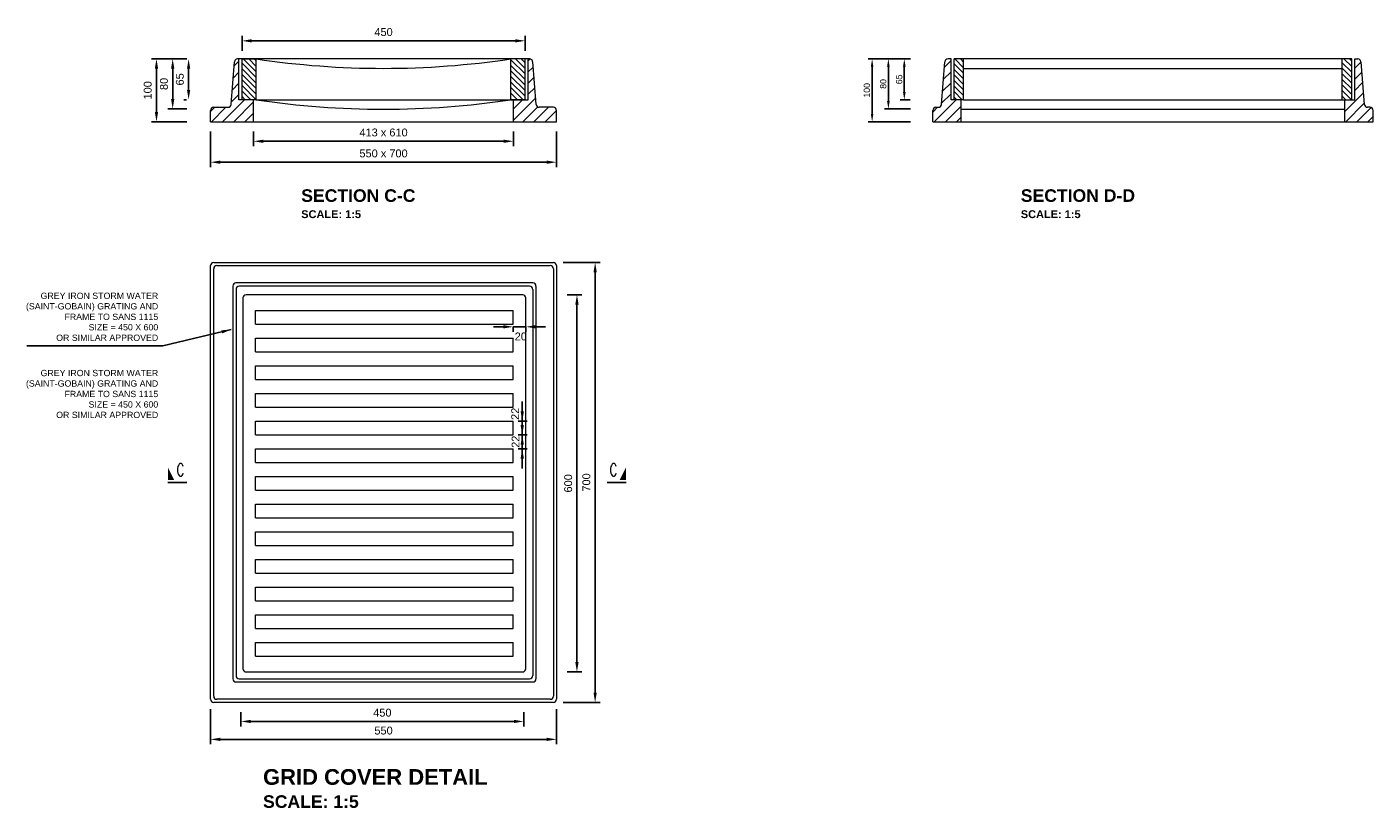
# Model space of a CAD drawing. Extents: x 76590 to 148436, y 2885688 to 2928336.
# Tile 11 of 17: x 92431 to 94571, y 2900569 to 2901812. Entities that reach past the tile are written whole.
import ezdxf
from ezdxf.enums import TextEntityAlignment as Align
from ezdxf.lldxf.tags import DXFTag

# ---------------------------------------------------------------- set-up
doc = ezdxf.new("R2010")
doc.units = 0
doc.header["$PDSIZE"] = 0.2
for name, color, linetype in [('dim-arrow', 6, 'Continuous'), ('DIMS', 1, 'Continuous'), ('GRID', 7, 'Continuous'), ('HATCH', 7, 'Continuous'), ('T50', 6, 'Continuous')]:
    doc.layers.add(name, color=color, linetype=linetype)
doc.styles.add('ARIAL', font='arial.ttf')
doc.styles.add('Arial Bold', font='arialbd.ttf')
doc.styles.add('ROMANS', font='romans.shx', dxfattribs={"width": 0.8})
tags = doc.linetypes.add('DASHED2', pattern=[0.375, 0.25, -0.125]).pattern_tags.tags
tags[6:7] = [DXFTag(74, 4), DXFTag(75, 0), DXFTag(340, '0'), DXFTag(46, 0.0), DXFTag(50, 0.0), DXFTag(44, 0.0), DXFTag(45, 0.0)]
tags[4:5] = [DXFTag(74, 4), DXFTag(75, 0), DXFTag(340, '0'), DXFTag(46, 0.0), DXFTag(50, 0.0), DXFTag(44, 0.0), DXFTag(45, 0.0)]
doc.dimstyles.new('1-25', dxfattribs={"dimscale": 25, "dimtxt": 2, "dimasz": 2.5, "dimexe": 1.25, "dimexo": 0.625, "dimtad": 1, "dimdec": 0, "dimzin": 12, "dimtxsty": 'ROMANS', "dimcen": 2, "dimclrd": 1, "dimclre": 1, "dimclrt": 2, "dimadec": 0, "dimazin": 0, "dimtfac": 1, "dimtdec": 4, "dimtmove": 2, "dimatfit": 3, "dimfxl": 1, "dimtvp": 1, "dimtolj": 1, "dimtzin": 0, "dimlwd": -1, "dimarcsym": 0})
doc.dimstyles.new('1-25$7', dxfattribs={"dimscale": 25, "dimtxt": 2, "dimasz": 2.5, "dimexe": 1.25, "dimexo": 0.625, "dimtad": 0, "dimtih": 1, "dimtoh": 1, "dimdec": 0, "dimzin": 12, "dimtxsty": 'ROMANS', "dimcen": 2, "dimclrd": 1, "dimclre": 1, "dimclrt": 2, "dimadec": 0, "dimazin": 0, "dimtfac": 1, "dimtdec": 4, "dimtmove": 0, "dimatfit": 3, "dimfxl": 1, "dimtvp": 1, "dimtolj": 1, "dimtzin": 0, "dimlwd": -1, "dimarcsym": 0})
doc.dimstyles.new('1-5', dxfattribs={"dimscale": 5, "dimtxt": 2, "dimasz": 2.5, "dimexe": 1.25, "dimexo": 0.625, "dimtad": 1, "dimdec": 0, "dimzin": 12, "dimtxsty": 'ROMANS', "dimcen": 2, "dimclrd": 1, "dimclre": 1, "dimclrt": 2, "dimadec": 0, "dimazin": 0, "dimtfac": 1, "dimtdec": 4, "dimtmove": 2, "dimatfit": 3, "dimfxl": 1, "dimtvp": 1, "dimtolj": 1, "dimtzin": 0, "dimlwd": -1, "dimarcsym": 0})
pattern_1 = [(45, (118878.257, 2913248.543), (-8.838835, 8.838835), [])]
pattern_2 = [(135, (118878.257, 2913248.5425), (-4.4194174, -4.4194174), [])]

# ---------------------------------------------------------------- blocks, each defined once
blk = doc.blocks.new('*D15')
at = {"layer": 'Defpoints', "color": 0, "transparency": 16777216}
for p in [(93222.6, 2901789.6), (92772.6, 2901758.3), (93222.6, 2901758.3)]:
    blk.add_point(p, dxfattribs=at)
at = {"layer": 'HATCH', "color": 1, "lineweight": -2, "transparency": 16777216}
for p, q in [((92772.6, 2901773.9), (92772.6, 2901797.5)), ((93222.6, 2901773.9), (93222.6, 2901797.5))]:
    blk.add_line(p, q, dxfattribs=at)
at = {"layer": 'HATCH', "color": 1, "transparency": 16777216}
blk.add_line((92788.2, 2901789.6), (93206.9, 2901789.6), dxfattribs=at)
for points in [[(92788.2, 2901792.2), (92788.2, 2901787), (92772.6, 2901789.6)], [(93206.9, 2901792.2), (93206.9, 2901787), (93222.6, 2901789.6)]]:
    blk.add_solid(points, dxfattribs=at)
at = {"layer": 'HATCH', "color": 2, "transparency": 16777216, "insert": (92997.6, 2901803.5), "char_height": 12.5, "attachment_point": 5, "style": 'ARIAL'}
blk.add_mtext('\\A1;450', dxfattribs=at)
blk = doc.blocks.new('*D16')
at = {"layer": 'Defpoints', "color": 0, "transparency": 16777216}
for p in [(92722.6, 2901660.8), (93272.6, 2901660.8), (93272.6, 2901596.5)]:
    blk.add_point(p, dxfattribs=at)
at = {"layer": 'HATCH', "color": 1, "lineweight": -2, "transparency": 16777216}
for p, q in [((92722.6, 2901645.2), (92722.6, 2901588.7)), ((93272.6, 2901645.2), (93272.6, 2901588.7))]:
    blk.add_line(p, q, dxfattribs=at)
at = {"layer": 'HATCH', "color": 1, "transparency": 16777216}
blk.add_line((92738.2, 2901596.5), (93256.9, 2901596.5), dxfattribs=at)
for points in [[(92738.2, 2901599.1), (92738.2, 2901593.9), (92722.6, 2901596.5)], [(93256.9, 2901599.1), (93256.9, 2901593.9), (93272.6, 2901596.5)]]:
    blk.add_solid(points, dxfattribs=at)
at = {"layer": 'HATCH', "color": 2, "transparency": 16777216, "insert": (92997.6, 2901610.4), "char_height": 12.5, "attachment_point": 5, "style": 'ARIAL'}
blk.add_mtext('\\A1;550 x 700', dxfattribs=at)
blk = doc.blocks.new('*D52')
at = {"layer": 'Defpoints', "color": 0, "transparency": 16777216}
for p in [(92791.1, 2901660.8), (93204.1, 2901660.8), (93204.1, 2901629.8)]:
    blk.add_point(p, dxfattribs=at)
at = {"layer": 'HATCH', "color": 1, "lineweight": -2, "transparency": 16777216}
for p, q in [((92791.1, 2901645.2), (92791.1, 2901622)), ((93204.1, 2901645.2), (93204.1, 2901622))]:
    blk.add_line(p, q, dxfattribs=at)
at = {"layer": 'HATCH', "color": 1, "transparency": 16777216}
blk.add_line((92806.7, 2901629.8), (93188.4, 2901629.8), dxfattribs=at)
for points in [[(92806.7, 2901632.4), (92806.7, 2901627.2), (92791.1, 2901629.8)], [(93188.4, 2901632.4), (93188.4, 2901627.2), (93204.1, 2901629.8)]]:
    blk.add_solid(points, dxfattribs=at)
at = {"layer": 'HATCH', "color": 2, "transparency": 16777216, "insert": (92997.6, 2901643.7), "char_height": 12.5, "attachment_point": 5, "style": 'ARIAL'}
blk.add_mtext('\\A1;413 x 610', dxfattribs=at)
blk = doc.blocks.new('*D17')
at = {"layer": 'Defpoints', "color": 0, "transparency": 16777216}
for p in [(92687.7, 2901760.8), (92700.5, 2901760.8), (92700.2, 2901695.8)]:
    blk.add_point(p, dxfattribs=at)
at = {"layer": 'HATCH', "color": 1, "lineweight": -2, "transparency": 16777216}
for p, q in [((92684.9, 2901760.8), (92679.9, 2901760.8)), ((92684.6, 2901695.8), (92679.9, 2901695.8))]:
    blk.add_line(p, q, dxfattribs=at)
at = {"layer": 'HATCH', "color": 1, "transparency": 16777216}
blk.add_line((92687.7, 2901711.4), (92687.7, 2901745.2), dxfattribs=at)
for points in [[(92685.1, 2901745.2), (92690.3, 2901745.2), (92687.7, 2901760.8)], [(92685.1, 2901711.4), (92690.3, 2901711.4), (92687.7, 2901695.8)]]:
    blk.add_solid(points, dxfattribs=at)
at = {"layer": 'HATCH', "color": 2, "transparency": 16777216, "insert": (92673.8, 2901728.3), "char_height": 12.5, "attachment_point": 5, "rotation": 90, "style": 'ARIAL'}
blk.add_mtext('\\A1;65', dxfattribs=at)
blk = doc.blocks.new('*D18')
at = {"layer": 'Defpoints', "color": 0, "transparency": 16777216}
for p in [(92680.2, 2901760.8), (92636.6, 2901660.8), (92700.5, 2901660.8)]:
    blk.add_point(p, dxfattribs=at)
at = {"layer": 'HATCH', "color": 1, "lineweight": -2, "transparency": 16777216}
for p, q in [((92664.6, 2901760.8), (92628.7, 2901760.8)), ((92684.9, 2901660.8), (92628.7, 2901660.8))]:
    blk.add_line(p, q, dxfattribs=at)
at = {"layer": 'HATCH', "color": 1, "transparency": 16777216}
blk.add_line((92636.6, 2901745.2), (92636.6, 2901676.4), dxfattribs=at)
for points in [[(92634, 2901745.2), (92639.2, 2901745.2), (92636.6, 2901760.8)], [(92634, 2901676.4), (92639.2, 2901676.4), (92636.6, 2901660.8)]]:
    blk.add_solid(points, dxfattribs=at)
at = {"layer": 'HATCH', "color": 2, "transparency": 16777216, "insert": (92622.7, 2901710.8), "char_height": 12.5, "attachment_point": 5, "rotation": 90, "style": 'ARIAL'}
blk.add_mtext('\\A1;100', dxfattribs=at)
blk = doc.blocks.new('*D19')
at = {"layer": 'Defpoints', "color": 0, "transparency": 16777216}
for p in [(93267.6, 2901437), (93267.6, 2900737), (93334, 2900737)]:
    blk.add_point(p, dxfattribs=at)
at = {"layer": 'HATCH', "color": 1, "lineweight": -2, "transparency": 16777216}
for p, q in [((93283.2, 2901437), (93341.8, 2901437)), ((93283.2, 2900737), (93341.8, 2900737))]:
    blk.add_line(p, q, dxfattribs=at)
at = {"layer": 'HATCH', "color": 1, "transparency": 16777216}
blk.add_line((93334, 2901421.3), (93334, 2900752.6), dxfattribs=at)
for points in [[(93331.4, 2901421.3), (93336.6, 2901421.3), (93334, 2901437)], [(93331.4, 2900752.6), (93336.6, 2900752.6), (93334, 2900737)]]:
    blk.add_solid(points, dxfattribs=at)
at = {"layer": 'HATCH', "color": 2, "transparency": 16777216, "insert": (93320.1, 2901087), "char_height": 12.5, "attachment_point": 5, "rotation": 90, "style": 'ARIAL'}
blk.add_mtext('\\A1;700', dxfattribs=at)
blk = doc.blocks.new('*D20')
at = {"layer": 'Defpoints', "color": 0, "transparency": 16777216}
for p in [(92722.6, 2900742), (93272.6, 2900742), (92722.6, 2900678.3)]:
    blk.add_point(p, dxfattribs=at)
at = {"layer": 'HATCH', "color": 1, "lineweight": -2, "transparency": 16777216}
for p, q in [((92722.6, 2900726.3), (92722.6, 2900670.5)), ((93272.6, 2900726.3), (93272.6, 2900670.5))]:
    blk.add_line(p, q, dxfattribs=at)
at = {"layer": 'HATCH', "color": 1, "transparency": 16777216}
blk.add_line((93256.9, 2900678.3), (92738.2, 2900678.3), dxfattribs=at)
for points in [[(92738.2, 2900680.9), (92738.2, 2900675.7), (92722.6, 2900678.3)], [(93256.9, 2900680.9), (93256.9, 2900675.7), (93272.6, 2900678.3)]]:
    blk.add_solid(points, dxfattribs=at)
at = {"layer": 'HATCH', "color": 2, "transparency": 16777216, "insert": (92997.6, 2900692.2), "char_height": 12.5, "attachment_point": 5, "style": 'ARIAL'}
blk.add_mtext('\\A1;550', dxfattribs=at)
blk = doc.blocks.new('arr6')
at = {"layer": 'dim-arrow'}
blk.add_line((45.28, 12.8), (45.28, 5.3), dxfattribs=at)
at = {"layer": 'dim-arrow', "color": 1}
blk.add_solid([(44.28, 5.3), (44.28, 7.8), (39.28, 5.3)], dxfattribs=at)
at = {"layer": 'dim-arrow', "style": 'ROMANS', "width": 0.7}
blk.add_attdef('SYM-NO', text='', height=5, rotation=90, dxfattribs=at).set_placement((44.28, 10.3), align=Align.BOTTOM_CENTER)
blk = doc.blocks.new('*D36')
at = {"layer": 'Defpoints', "color": 0, "transparency": 16777216}
for p in [(92696.4, 2901760.8), (92662.4, 2901681.2), (92700.5, 2901681.2)]:
    blk.add_point(p, dxfattribs=at)
at = {"layer": 'HATCH', "color": 1, "lineweight": -2, "transparency": 16777216}
for p, q in [((92680.8, 2901760.8), (92654.6, 2901760.8)), ((92684.9, 2901681.2), (92654.6, 2901681.2))]:
    blk.add_line(p, q, dxfattribs=at)
at = {"layer": 'HATCH', "color": 1, "transparency": 16777216}
blk.add_line((92662.4, 2901745.2), (92662.4, 2901696.8), dxfattribs=at)
for points in [[(92659.8, 2901745.2), (92665, 2901745.2), (92662.4, 2901760.8)], [(92659.8, 2901696.8), (92665, 2901696.8), (92662.4, 2901681.2)]]:
    blk.add_solid(points, dxfattribs=at)
at = {"layer": 'HATCH', "color": 2, "transparency": 16777216, "insert": (92648.5, 2901721), "char_height": 12.5, "attachment_point": 5, "rotation": 90, "style": 'ARIAL'}
blk.add_mtext('\\A1;80', dxfattribs=at)
blk = doc.blocks.new('*D37')
at = {"layer": 'Defpoints', "color": 0, "linetype": 'Continuous', "transparency": 16777216}
for p in [(93825.5, 2901760.8), (93838.3, 2901760.8), (93838, 2901695.8)]:
    blk.add_point(p, dxfattribs=at)
at = {"layer": 'GRID', "color": 1, "linetype": 'Continuous', "lineweight": -2, "transparency": 16777216}
for p, q in [((93835.2, 2901760.8), (93819.2, 2901760.8)), ((93834.9, 2901695.8), (93819.2, 2901695.8))]:
    blk.add_line(p, q, dxfattribs=at)
at = {"layer": 'GRID', "color": 1, "linetype": 'Continuous', "transparency": 16777216}
blk.add_line((93825.5, 2901708.3), (93825.5, 2901748.3), dxfattribs=at)
for points in [[(93823.4, 2901748.3), (93827.6, 2901748.3), (93825.5, 2901760.8)], [(93823.4, 2901708.3), (93827.6, 2901708.3), (93825.5, 2901695.8)]]:
    blk.add_solid(points, dxfattribs=at)
at = {"layer": 'GRID', "color": 2, "linetype": 'Continuous', "lineweight": 18, "transparency": 16777216, "insert": (93817.3, 2901728.3), "char_height": 10, "attachment_point": 5, "rotation": 90, "style": 'ARIAL'}
blk.add_mtext('\\A1;65', dxfattribs=at)
blk = doc.blocks.new('*D38')
at = {"layer": 'Defpoints', "color": 0, "linetype": 'Continuous', "transparency": 16777216}
for p in [(93818, 2901760.8), (93774.4, 2901660.8), (93838.3, 2901660.8)]:
    blk.add_point(p, dxfattribs=at)
at = {"layer": 'GRID', "color": 1, "linetype": 'Continuous', "lineweight": -2, "transparency": 16777216}
for p, q in [((93814.9, 2901760.8), (93768.1, 2901760.8)), ((93835.2, 2901660.8), (93768.1, 2901660.8))]:
    blk.add_line(p, q, dxfattribs=at)
at = {"layer": 'GRID', "color": 1, "linetype": 'Continuous', "transparency": 16777216}
blk.add_line((93774.4, 2901748.3), (93774.4, 2901673.3), dxfattribs=at)
for points in [[(93772.3, 2901748.3), (93776.4, 2901748.3), (93774.4, 2901760.8)], [(93772.3, 2901673.3), (93776.4, 2901673.3), (93774.4, 2901660.8)]]:
    blk.add_solid(points, dxfattribs=at)
at = {"layer": 'GRID', "color": 2, "linetype": 'Continuous', "lineweight": 18, "transparency": 16777216, "insert": (93766.1, 2901710.8), "char_height": 10, "attachment_point": 5, "rotation": 90, "style": 'ARIAL'}
blk.add_mtext('\\A1;100', dxfattribs=at)
blk = doc.blocks.new('*D39')
at = {"layer": 'Defpoints', "color": 0, "linetype": 'Continuous', "transparency": 16777216}
for p in [(93834.2, 2901760.8), (93800.2, 2901681.2), (93838.3, 2901681.2)]:
    blk.add_point(p, dxfattribs=at)
at = {"layer": 'GRID', "color": 1, "linetype": 'Continuous', "lineweight": -2, "transparency": 16777216}
for p, q in [((93831.1, 2901760.8), (93794, 2901760.8)), ((93835.2, 2901681.2), (93794, 2901681.2))]:
    blk.add_line(p, q, dxfattribs=at)
at = {"layer": 'GRID', "color": 1, "linetype": 'Continuous', "transparency": 16777216}
blk.add_line((93800.2, 2901748.3), (93800.2, 2901693.7), dxfattribs=at)
for points in [[(93798.1, 2901748.3), (93802.3, 2901748.3), (93800.2, 2901760.8)], [(93798.1, 2901693.7), (93802.3, 2901693.7), (93800.2, 2901681.2)]]:
    blk.add_solid(points, dxfattribs=at)
at = {"layer": 'GRID', "color": 2, "linetype": 'Continuous', "lineweight": 18, "transparency": 16777216, "insert": (93792, 2901721), "char_height": 10, "attachment_point": 5, "rotation": 90, "style": 'ARIAL'}
blk.add_mtext('\\A1;80', dxfattribs=at)
blk = doc.blocks.new('*D40')
at = {"layer": 'Defpoints', "color": 0, "transparency": 16777216}
for p in [(93203.8, 2901349.6), (93223.8, 2901349.6), (93223.8, 2901334.6)]:
    blk.add_point(p, dxfattribs=at)
at = {"layer": 'HATCH', "color": 1, "transparency": 16777216}
for p, q in [((93188.1, 2901334.6), (93172.5, 2901334.6)), ((93203.8, 2901334.6), (93223.8, 2901334.6)), ((93239.4, 2901334.6), (93255, 2901334.6))]:
    blk.add_line(p, q, dxfattribs=at)
at = {"layer": 'HATCH', "color": 1, "lineweight": -2, "transparency": 16777216}
for p, q in [((93203.8, 2901334), (93203.8, 2901326.8)), ((93223.8, 2901334), (93223.8, 2901326.8))]:
    blk.add_line(p, q, dxfattribs=at)
at = {"layer": 'HATCH', "color": 1, "transparency": 16777216}
for points in [[(93188.1, 2901337.2), (93188.1, 2901332), (93203.8, 2901334.6)], [(93239.4, 2901337.2), (93239.4, 2901332), (93223.8, 2901334.6)]]:
    blk.add_solid(points, dxfattribs=at)
at = {"layer": 'HATCH', "color": 2, "transparency": 16777216, "insert": (93215.8, 2901319.2), "char_height": 12.5, "attachment_point": 5, "style": 'ARIAL'}
blk.add_mtext('\\A1;20', dxfattribs=at)
blk = doc.blocks.new('*D41')
at = {"layer": 'Defpoints', "color": 0, "transparency": 16777216}
for p in [(93195.8, 2901184.6), (93195.8, 2901162.6), (93218.1, 2901162.6)]:
    blk.add_point(p, dxfattribs=at)
at = {"layer": 'HATCH', "color": 1, "transparency": 16777216}
for p, q in [((93218.1, 2901200.2), (93218.1, 2901215.9)), ((93218.1, 2901184.6), (93218.1, 2901162.6)), ((93218.1, 2901147), (93218.1, 2901131.4))]:
    blk.add_line(p, q, dxfattribs=at)
at = {"layer": 'HATCH', "color": 1, "lineweight": -2, "transparency": 16777216}
for p, q in [((93211.4, 2901184.6), (93225.9, 2901184.6)), ((93211.4, 2901162.6), (93225.9, 2901162.6))]:
    blk.add_line(p, q, dxfattribs=at)
at = {"layer": 'HATCH', "color": 1, "transparency": 16777216}
for points in [[(93215.5, 2901200.2), (93220.7, 2901200.2), (93218.1, 2901184.6)], [(93215.5, 2901147), (93220.7, 2901147), (93218.1, 2901162.6)]]:
    blk.add_solid(points, dxfattribs=at)
at = {"layer": 'HATCH', "color": 2, "transparency": 16777216, "insert": (93206.9, 2901196.2), "char_height": 12.5, "attachment_point": 5, "rotation": 90, "style": 'ARIAL'}
blk.add_mtext('\\A1;22', dxfattribs=at)
blk = doc.blocks.new('*D42')
at = {"layer": 'Defpoints', "color": 0, "transparency": 16777216}
for p in [(93195.8, 2901162.6), (93195.8, 2901140.6), (93218.1, 2901140.6)]:
    blk.add_point(p, dxfattribs=at)
at = {"layer": 'HATCH', "color": 1, "transparency": 16777216}
for p, q in [((93218.1, 2901178.2), (93218.1, 2901193.9)), ((93218.1, 2901162.6), (93218.1, 2901140.6)), ((93218.1, 2901125), (93218.1, 2901109.4))]:
    blk.add_line(p, q, dxfattribs=at)
at = {"layer": 'HATCH', "color": 1, "lineweight": -2, "transparency": 16777216}
for p, q in [((93211.4, 2901162.6), (93225.9, 2901162.6)), ((93211.4, 2901140.6), (93225.9, 2901140.6))]:
    blk.add_line(p, q, dxfattribs=at)
at = {"layer": 'HATCH', "color": 1, "transparency": 16777216}
for points in [[(93215.5, 2901178.2), (93220.7, 2901178.2), (93218.1, 2901162.6)], [(93215.5, 2901125), (93220.7, 2901125), (93218.1, 2901140.6)]]:
    blk.add_solid(points, dxfattribs=at)
at = {"layer": 'HATCH', "color": 2, "transparency": 16777216, "insert": (93207.5, 2901151.8), "char_height": 12.5, "attachment_point": 5, "rotation": 90, "style": 'ARIAL'}
blk.add_mtext('\\A1;22', dxfattribs=at)
blk = doc.blocks.new('*D44')
at = {"layer": 'Defpoints', "color": 0, "transparency": 16777216}
for p in [(92770.9, 2900737), (93220.6, 2900737), (93220.6, 2900706.8)]:
    blk.add_point(p, dxfattribs=at)
at = {"layer": 'HATCH', "color": 1, "lineweight": -2, "transparency": 16777216}
for p, q in [((92770.9, 2900721.3), (92770.9, 2900699)), ((93220.6, 2900721.3), (93220.6, 2900699))]:
    blk.add_line(p, q, dxfattribs=at)
at = {"layer": 'HATCH', "color": 1, "transparency": 16777216}
blk.add_line((92786.5, 2900706.8), (93204.9, 2900706.8), dxfattribs=at)
for points in [[(92786.5, 2900709.4), (92786.5, 2900704.2), (92770.9, 2900706.8)], [(93204.9, 2900709.4), (93204.9, 2900704.2), (93220.6, 2900706.8)]]:
    blk.add_solid(points, dxfattribs=at)
at = {"layer": 'HATCH', "color": 2, "transparency": 16777216, "insert": (92995.7, 2900720.7), "char_height": 12.5, "attachment_point": 5, "style": 'ARIAL'}
blk.add_mtext('\\A1;450', dxfattribs=at)
blk = doc.blocks.new('*D45')
at = {"layer": 'Defpoints', "color": 0, "transparency": 16777216}
for p in [(93274.1, 2901385.6), (93274.1, 2900785.6), (93305.1, 2900785.6)]:
    blk.add_point(p, dxfattribs=at)
at = {"layer": 'HATCH', "color": 1, "lineweight": -2, "transparency": 16777216}
for p, q in [((93289.8, 2901385.6), (93312.9, 2901385.6)), ((93289.8, 2900785.6), (93312.9, 2900785.6))]:
    blk.add_line(p, q, dxfattribs=at)
at = {"layer": 'HATCH', "color": 1, "transparency": 16777216}
blk.add_line((93305.1, 2901370), (93305.1, 2900801.2), dxfattribs=at)
for points in [[(93302.5, 2901370), (93307.7, 2901370), (93305.1, 2901385.6)], [(93302.5, 2900801.2), (93307.7, 2900801.2), (93305.1, 2900785.6)]]:
    blk.add_solid(points, dxfattribs=at)
at = {"layer": 'HATCH', "color": 2, "transparency": 16777216, "insert": (93291.2, 2901085.6), "char_height": 12.5, "attachment_point": 5, "rotation": 90, "style": 'ARIAL'}
blk.add_mtext('\\A1;600', dxfattribs=at)

msp = doc.modelspace()

# ---------------------------------------------------------------- hatches: boundary and pattern name
at = {"layer": 'HATCH', "linetype": 'Continuous', "lineweight": 18}
h = msp.add_hatch(dxfattribs=at)
h.set_pattern_fill('ANSI31', color=1, scale=100, style=0)
h.set_pattern_definition(pattern_1)
h.paths.add_polyline_path([(92767.6, 2901760.8), (92765.4, 2901760.8, 0.387902), (92760.4, 2901756.2), (92755.1, 2901688.3, -0.387902), (92750.2, 2901683.8), (92727.6, 2901683.8, 0.414214), (92722.6, 2901678.8), (92722.6, 2901660.8), (92791.1, 2901660.8), (92791.1, 2901695.8), (92767.6, 2901695.8)])
h.paths.add_polyline_path([(93234.7, 2901756.2, 0.387902), (93229.7, 2901760.8), (93227.6, 2901760.8), (93227.6, 2901695.8), (93204.1, 2901695.8), (93204.1, 2901660.8), (93272.6, 2901660.8), (93272.6, 2901678.8, 0.414214), (93267.6, 2901683.8), (93245, 2901683.8, -0.387902), (93240, 2901688.3)])
h = msp.add_hatch(dxfattribs=at)
h.set_pattern_fill('ANSI31', color=8, scale=50, angle=90, style=0)
h.set_pattern_definition(pattern_2)
h.paths.add_polyline_path([(92795.1, 2901760.8), (92772.6, 2901760.8), (92772.6, 2901695.8), (92795.1, 2901695.8)])
h.paths.add_polyline_path([(93222.6, 2901760.8), (93200.1, 2901760.8), (93200.1, 2901695.8), (93206.1, 2901695.8), (93222.6, 2901695.8)])
h = msp.add_hatch(dxfattribs=at)
h.set_pattern_fill('ANSI31', color=256, scale=100, style=0)
h.set_pattern_definition(pattern_1)
h.paths.add_polyline_path([(93915.8, 2901695.8), (93899.8, 2901695.8), (93899.8, 2901760.8), (93895, 2901760.8, 0.387902), (93890, 2901756.2), (93884.7, 2901688.5, -0.395569), (93879.7, 2901683.8), (93875.8, 2901683.8, 0.414214), (93870.8, 2901678.8), (93870.8, 2901660.8), (93915.8, 2901660.8)])
h.paths.add_polyline_path([(94556.9, 2901688.5), (94551.6, 2901756.2, 0.387902), (94546.6, 2901760.8), (94541.8, 2901760.8), (94541.8, 2901695.8), (94525.8, 2901695.8), (94525.8, 2901660.8), (94570.8, 2901660.8), (94570.8, 2901678.8, 0.414214), (94565.8, 2901683.8), (94561.9, 2901683.8, -0.395569)])
h = msp.add_hatch(dxfattribs=at)
h.set_pattern_fill('ANSI31', color=256, scale=50, angle=90, style=0)
h.set_pattern_definition(pattern_2)
h.paths.add_polyline_path([(94536.8, 2901760.8), (94521.8, 2901760.8), (94521.8, 2901695.8), (94527.8, 2901695.8), (94536.8, 2901695.8)])
h.paths.add_polyline_path([(93919.8, 2901760.8), (93904.8, 2901760.8), (93904.8, 2901695.8), (93919.8, 2901695.8)])

# ---------------------------------------------------------------- linework, layer by layer
at = {"layer": 'DIMS', "color": 2, "linetype": 'Continuous', "lineweight": 18}
for p, q in [((92772.6, 2901760.8), (92795.1, 2901760.8)), ((93222.6, 2901760.8), (93200.1, 2901760.8))]:
    msp.add_line(p, q, dxfattribs=at)
at = {"layer": 'DIMS', "linetype": 'Continuous', "lineweight": 18}
for p, q in [((93899.8, 2901760.8), (93895, 2901760.8)), ((93919.8, 2901760.8), (93904.8, 2901760.8)), ((94536.8, 2901760.8), (94521.8, 2901760.8)), ((94541.8, 2901760.8), (94546.6, 2901760.8)), ((93919.8, 2901745.8), (94521.8, 2901745.8)), ((93915.8, 2901680.8), (94525.8, 2901680.8)), ((92794.1, 2901360.6), (93203.8, 2901360.6)), ((92794.1, 2901338.6), (92794.1, 2901360.6)), ((93203.8, 2901338.6), (93203.8, 2901360.6)), ((92794.1, 2901338.6), (93203.8, 2901338.6)), ((92794.1, 2901316.6), (93203.8, 2901316.6)), ((92794.1, 2901294.6), (92794.1, 2901316.6)), ((93203.8, 2901294.6), (93203.8, 2901316.6)), ((92794.1, 2901294.6), (93203.8, 2901294.6)), ((92794.1, 2901272.6), (93203.8, 2901272.6)), ((92794.1, 2901250.6), (92794.1, 2901272.6)), ((93203.8, 2901250.6), (93203.8, 2901272.6)), ((92794.1, 2901250.6), (93203.8, 2901250.6)), ((92794.1, 2901228.6), (93203.8, 2901228.6)), ((92794.1, 2901206.6), (92794.1, 2901228.6)), ((93203.8, 2901206.6), (93203.8, 2901228.6)), ((92794.1, 2901206.6), (93203.8, 2901206.6)), ((92794.1, 2901184.6), (93203.8, 2901184.6)), ((92794.1, 2901162.6), (92794.1, 2901184.6)), ((93203.8, 2901162.6), (93203.8, 2901184.6)), ((92794.1, 2901162.6), (93203.8, 2901162.6)), ((92794.1, 2901140.6), (93203.8, 2901140.6)), ((92794.1, 2901118.6), (92794.1, 2901140.6)), ((93203.8, 2901118.6), (93203.8, 2901140.6)), ((92794.1, 2901118.6), (93203.8, 2901118.6)), ((92794.1, 2901096.6), (93203.8, 2901096.6)), ((92794.1, 2901074.6), (92794.1, 2901096.6)), ((93203.8, 2901074.6), (93203.8, 2901096.6)), ((92794.1, 2901074.6), (93203.8, 2901074.6)), ((92794.1, 2901052.6), (93203.8, 2901052.6)), ((92794.1, 2901030.6), (92794.1, 2901052.6)), ((93203.8, 2901030.6), (93203.8, 2901052.6)), ((92794.1, 2901030.6), (93203.8, 2901030.6)), ((92794.1, 2901008.6), (93203.8, 2901008.6)), ((92794.1, 2900986.6), (92794.1, 2901008.6)), ((93203.8, 2900986.6), (93203.8, 2901008.6)), ((92794.1, 2900986.6), (93203.8, 2900986.6)), ((92794.1, 2900964.6), (93203.8, 2900964.6)), ((92794.1, 2900942.6), (92794.1, 2900964.6)), ((93203.8, 2900942.6), (93203.8, 2900964.6)), ((92794.1, 2900942.6), (93203.8, 2900942.6)), ((92794.1, 2900920.6), (93203.8, 2900920.6)), ((92794.1, 2900898.6), (92794.1, 2900920.6)), ((93203.8, 2900898.6), (93203.8, 2900920.6)), ((92794.1, 2900898.6), (93203.8, 2900898.6)), ((92794.1, 2900876.6), (93203.8, 2900876.6)), ((92794.1, 2900854.6), (92794.1, 2900876.6)), ((93203.8, 2900854.6), (93203.8, 2900876.6)), ((92794.1, 2900854.6), (93203.8, 2900854.6)), ((92794.1, 2900832.6), (93203.8, 2900832.6)), ((92794.1, 2900810.6), (92794.1, 2900832.6)), ((93203.8, 2900810.6), (93203.8, 2900832.6)), ((92794.1, 2900810.6), (93203.8, 2900810.6))]:
    msp.add_line(p, q, dxfattribs=at)
for centre in [(92997.6, 2903120.2), (92997.6, 2903055.2)]:
    msp.add_arc(centre, 1374.4, 261.5272, 278.4728, dxfattribs=at)
at = {"layer": 'GRID', "color": 1, "linetype": 'DASHED2', "lineweight": 18, "ltscale": 10}
for p, q in [((93229.7, 2901760.8), (92765.4, 2901760.8)), ((92795.1, 2901695.8), (93206.1, 2901695.8))]:
    msp.add_line(p, q, dxfattribs=at)
at = {"layer": 'GRID', "color": 3, "linetype": 'Continuous', "lineweight": 18}
for p, q in [((92767.6, 2901695.8), (92767.6, 2901760.8)), ((93227.6, 2901695.8), (93227.6, 2901760.8)), ((92755.1, 2901688.3), (92760.4, 2901756.2)), ((93240, 2901688.3), (93234.7, 2901756.2)), ((92772.6, 2901695.8), (92767.6, 2901695.8)), ((92791.1, 2901660.8), (92791.1, 2901695.8)), ((93200.1, 2901695.8), (93227.6, 2901695.8)), ((93204.1, 2901660.8), (93204.1, 2901695.8)), ((92722.6, 2901660.8), (92722.6, 2901678.8)), ((92727.6, 2901683.8), (92750.2, 2901683.8)), ((93267.6, 2901683.8), (93245, 2901683.8)), ((93272.6, 2901660.8), (93272.6, 2901678.8)), ((92722.6, 2901660.8), (93272.6, 2901660.8))]:
    msp.add_line(p, q, dxfattribs=at)
at = {"layer": 'GRID', "color": 2, "linetype": 'Continuous', "lineweight": 18}
for p, q in [((92772.6, 2901695.8), (92772.6, 2901760.8)), ((92795.1, 2901695.8), (92795.1, 2901760.8)), ((93200.1, 2901695.8), (93200.1, 2901760.8)), ((93222.6, 2901695.8), (93222.6, 2901760.8)), ((92795.1, 2901695.8), (92772.6, 2901695.8)), ((93222.6, 2901695.8), (93200.1, 2901695.8)), ((92727.6, 2901437), (93267.6, 2901437)), ((92722.6, 2900742), (92722.6, 2901432)), ((92727.6, 2900747), (92727.6, 2901427)), ((92732.6, 2901432), (93262.6, 2901432)), ((93267.6, 2901427), (93267.6, 2900747)), ((93272.6, 2901432), (93272.6, 2900742)), ((92757.9, 2901399.4), (92757.9, 2900774.6)), ((93234.9, 2901404.4), (92762.9, 2901404.4)), ((92763.1, 2901394.2), (92763.1, 2900779.8)), ((93229.7, 2901399.2), (92768.1, 2901399.2)), ((93234.7, 2901394.2), (93234.7, 2900779.8)), ((93239.9, 2901399.4), (93239.9, 2900774.6)), ((92774.1, 2901380.6), (92774.1, 2900790.6)), ((93218.8, 2901385.6), (92779.1, 2901385.6)), ((93223.8, 2900790.6), (93223.8, 2901380.6)), ((92768.1, 2900774.8), (93229.7, 2900774.8)), ((92779.1, 2900785.6), (93218.8, 2900785.6)), ((92762.9, 2900769.6), (93234.9, 2900769.6)), ((93267.6, 2900737), (92727.6, 2900737)), ((93262.6, 2900742), (92732.6, 2900742))]:
    msp.add_line(p, q, dxfattribs=at)
at = {"layer": 'GRID', "linetype": 'Continuous', "lineweight": 18}
for p, q in [((93899.8, 2901695.8), (93899.8, 2901760.8)), ((93904.8, 2901695.8), (93904.8, 2901760.8)), ((93919.8, 2901695.8), (93919.8, 2901760.8)), ((94521.8, 2901695.8), (94521.8, 2901760.8)), ((94536.8, 2901695.8), (94536.8, 2901760.8)), ((94541.8, 2901695.8), (94541.8, 2901760.8)), ((93884.7, 2901688.3), (93890, 2901756.2)), ((94556.9, 2901688.3), (94551.6, 2901756.2)), ((93919.8, 2901695.8), (93899.8, 2901695.8)), ((93915.8, 2901660.8), (93915.8, 2901695.8)), ((94523.8, 2901695.8), (94541.8, 2901695.8)), ((94525.8, 2901660.8), (94525.8, 2901695.8)), ((93870.8, 2901660.8), (93870.8, 2901678.8)), ((93875.8, 2901683.8), (93879.7, 2901683.8)), ((94565.8, 2901683.8), (94561.9, 2901683.8)), ((94570.8, 2901660.8), (94570.8, 2901678.8)), ((93272.6, 2901660.8), (93272.6, 2901660.8)), ((93870.8, 2901660.8), (94570.8, 2901660.8)), ((93870.8, 2901660.8), (93870.8, 2901660.8)), ((94570.8, 2901660.8), (94570.8, 2901660.8))]:
    msp.add_line(p, q, dxfattribs=at)
at = {"layer": 'GRID', "linetype": 'DASHED2', "lineweight": 18, "ltscale": 50}
for p, q in [((94521.8, 2901760.8), (93919.8, 2901760.8)), ((93919.8, 2901695.8), (94527.8, 2901695.8))]:
    msp.add_line(p, q, dxfattribs=at)
at = {"layer": 'GRID', "color": 3, "linetype": 'Continuous', "lineweight": 18}
for centre, start, end in [((92765.4, 2901755.8), 90, 174.8056), ((93229.7, 2901755.8), 5.1944, 90), ((92727.6, 2901678.8), 90, 180), ((92750.2, 2901688.8), 270, 354.8056), ((93245, 2901688.8), 185.1944, 270), ((93267.6, 2901678.8), 0, 90)]:
    msp.add_arc(centre, 5, start, end, dxfattribs=at)
at = {"layer": 'GRID', "linetype": 'Continuous', "lineweight": 18}
for centre, start, end in [((93895, 2901755.8), 90, 174.8056), ((94546.6, 2901755.8), 5.1944, 90), ((93875.8, 2901678.8), 90, 180), ((93879.7, 2901688.8), 270, 354.8056), ((94561.9, 2901688.8), 185.1944, 270), ((94565.8, 2901678.8), 0, 90)]:
    msp.add_arc(centre, 5, start, end, dxfattribs=at)
at = {"layer": 'GRID', "color": 2, "linetype": 'Continuous', "lineweight": 18}
for centre, start, end in [((92727.6, 2901432), 90, 180), ((93267.6, 2901432), 0, 90), ((92732.6, 2901427), 90, 180), ((93262.6, 2901427), 0, 90), ((92762.9, 2901399.4), 90, 180), ((92768.1, 2901394.2), 90, 180), ((93229.7, 2901394.2), 0, 90), ((93234.9, 2901399.4), 0, 90), ((92779.1, 2901380.6), 90, 180), ((93218.8, 2901380.6), 0, 90), ((92762.9, 2900774.6), 180, 270), ((92768.1, 2900779.8), 180, 270), ((92779.1, 2900790.6), 180, 270), ((93218.8, 2900790.6), 270, 0), ((93229.7, 2900779.8), 270, 0), ((93234.9, 2900774.6), 270, 0), ((92727.6, 2900742), 180, 270), ((92732.6, 2900747), 180, 270), ((93262.6, 2900747), 270, 0), ((93267.6, 2900742), 270, 0)]:
    msp.add_arc(centre, 5, start, end, dxfattribs=at)

# ---------------------------------------------------------------- block references
at = {"layer": 'T50', "xscale": 4, "yscale": 4, "zscale": 4, "rotation": 270}
msp.add_blockref('arr6', (92633.5, 2901268.1), dxfattribs=at).add_auto_attribs({'SYM-NO': 'C'})
at = {"layer": 'T50'}
ref = msp.add_blockref('arr6', (93404.3, 2901268.1), dxfattribs=dict(at, xscale=-4, yscale=4, zscale=4, rotation=90))
ref.add_attrib('SYM-NO', 'C', dxfattribs={"layer": 'dim-arrow', "height": 20, "style": 'ROMANS', "width": 0.7}).set_placement((93363.1, 2901091), align=Align.BOTTOM_CENTER)

# ---------------------------------------------------------------- texts
at = {"layer": 'GRID', "color": 2, "linetype": 'Continuous', "lineweight": 18, "char_height": 10, "attachment_point": 6, "style": 'ARIAL'}
for insert in [(92639.4, 2901350.5), (92639.4, 2901227.7)]:
    msp.add_mtext('\\A1;GREY IRON STORM WATER \\P(SAINT-GOBAIN) GRATING AND\\P FRAME TO SANS 1115 \\PSIZE = 450 X 600 \\POR SIMILAR APPROVED', dxfattribs=dict(at, insert=insert))
at = {"layer": 'T50', "color": 6, "width": 2800.721, "attachment_point": 2, "style": 'Arial Bold'}
for s, insert, char_height in [('\\pxql;SECTION C-C{\\C3; \\P\\A1;\\H0.625x;SCALE: 1:5}', (94267.1, 2901553.4), 20), ('\\pxql;SECTION D-D{\\C3; \\P\\A1;\\H0.625x;SCALE: 1:5}', (95411.1, 2901553.4), 20), ('\\pxql;GRID COVER DETAIL{\\C3; \\P\\A1;\\H0.8x;SCALE: 1:5}', (94206.4, 2900631), 25)]:
    msp.add_mtext(s, dxfattribs=dict(at, insert=insert, char_height=char_height))

# ---------------------------------------------------------------- dimensions: what is measured, and where the dimension line sits
at = {"layer": 'GRID', "linetype": 'Continuous', "lineweight": 18}
for base, p1, p2, picture, middle in [((93774.4, 2901660.8), (93818, 2901760.8), (93838.3, 2901660.8), '*D38', (93766.1, 2901710.8)), ((93800.2, 2901681.2), (93834.2, 2901760.8), (93838.3, 2901681.2), '*D39', (93792, 2901721)), ((93825.5, 2901760.8), (93838, 2901695.8), (93838.3, 2901760.8), '*D37', (93817.3, 2901728.3))]:
    dim = msp.add_linear_dim(base=base, p1=p1, p2=p2, angle=90, dimstyle='1-5', override={"dimtxsty": 'ARIAL'}, dxfattribs=at)
    dim.commit()
    dim.dimension.update_dxf_attribs({"geometry": picture, "text_midpoint": middle})
at = {"layer": 'HATCH'}
for base, p1, p2, picture, middle in [((93222.6, 2901789.6), (92772.6, 2901758.3), (93222.6, 2901758.3), '*D15', (92997.6, 2901803.5)), ((92722.6, 2900678.3), (93272.6, 2900742), (92722.6, 2900742), '*D20', (92997.6, 2900692.2)), ((93220.6, 2900706.8), (92770.9, 2900737), (93220.6, 2900737), '*D44', (92995.7, 2900720.7))]:
    dim = msp.add_linear_dim(base=base, p1=p1, p2=p2, dimstyle='1-25', override={"dimtxt": 0.5, "dimasz": 0.625, "dimexe": 0.3125, "dimgap": 0.3, "dimzin": 0, "dimtxsty": 'ARIAL'}, dxfattribs=at)
    dim.commit()
    dim.dimension.update_dxf_attribs({"geometry": picture, "text_midpoint": middle})
for base, p1, p2, picture, middle in [((92636.6, 2901660.8), (92680.2, 2901760.8), (92700.5, 2901660.8), '*D18', (92622.7, 2901710.8)), ((92662.4, 2901681.2), (92696.4, 2901760.8), (92700.5, 2901681.2), '*D36', (92648.5, 2901721)), ((92687.7, 2901760.8), (92700.2, 2901695.8), (92700.5, 2901760.8), '*D17', (92673.8, 2901728.3)), ((93334, 2900737), (93267.6, 2901437), (93267.6, 2900737), '*D19', (93320.1, 2901087)), ((93305.1, 2900785.6), (93274.1, 2901385.6), (93274.1, 2900785.6), '*D45', (93291.2, 2901085.6))]:
    dim = msp.add_linear_dim(base=base, p1=p1, p2=p2, angle=90, dimstyle='1-25', override={"dimtxt": 0.5, "dimasz": 0.625, "dimexe": 0.3125, "dimgap": 0.3, "dimzin": 0, "dimtxsty": 'ARIAL'}, dxfattribs=at)
    dim.commit()
    dim.dimension.update_dxf_attribs({"geometry": picture, "text_midpoint": middle})
for base, p1, p2, text, picture, middle in [((93204.1, 2901629.8), (92791.1, 2901660.8), (93204.1, 2901660.8), '413 x 610', '*D52', (92997.6, 2901643.7)), ((93272.6, 2901596.5), (92722.6, 2901660.8), (93272.6, 2901660.8), '550 x 700', '*D16', (92997.6, 2901610.4))]:
    dim = msp.add_linear_dim(base=base, p1=p1, p2=p2, text=text, dimstyle='1-25', override={"dimtxt": 0.5, "dimasz": 0.625, "dimexe": 0.3125, "dimgap": 0.3, "dimzin": 0, "dimtxsty": 'ARIAL'}, dxfattribs=at)
    dim.commit()
    dim.dimension.update_dxf_attribs({"geometry": picture, "text_midpoint": middle})
dim = msp.add_linear_dim(base=(93223.8, 2901334.6), p1=(93203.8, 2901349.6), p2=(93223.8, 2901349.6), dimstyle='1-25', override={"dimtxt": 0.5, "dimasz": 0.625, "dimexe": 0.3125, "dimgap": 0.3, "dimzin": 0, "dimtxsty": 'ARIAL'}, dxfattribs=at)
dim.commit()
dim.dimension.update_dxf_attribs({"geometry": '*D40', "text_midpoint": (93215.8, 2901319.2), "dimtype": 160})
for base, p1, p2, picture, middle in [((93218.1, 2901162.6), (93195.8, 2901184.6), (93195.8, 2901162.6), '*D41', (93206.9, 2901196.2)), ((93218.1, 2901140.6), (93195.8, 2901162.6), (93195.8, 2901140.6), '*D42', (93207.5, 2901151.8))]:
    dim = msp.add_linear_dim(base=base, p1=p1, p2=p2, angle=90, dimstyle='1-25', override={"dimtxt": 0.5, "dimasz": 0.625, "dimexe": 0.3125, "dimgap": 0.3, "dimzin": 0, "dimtxsty": 'ARIAL'}, dxfattribs=at)
    dim.commit()
    dim.dimension.update_dxf_attribs({"geometry": picture, "text_midpoint": middle, "dimtype": 160})

# ---------------------------------------------------------------- leaders
at = {"layer": 'HATCH', "annotation_type": 0, "has_hookline": 1, "hookline_direction": 1, "text_width": 208.7}
msp.add_leader([(92755.5, 2901330.2), (92646.9, 2901304.2)], dimstyle='1-25$7', override={"dimtxt": 0.5, "dimasz": 0.625, "dimexe": 0.3125, "dimgap": 0.3, "dimtad": 1, "dimtih": 0, "dimtoh": 0, "dimzin": 0, "dimtxsty": 'ARIAL', "dimtmove": 2}, dxfattribs=at)

doc.saveas('drawing.dxf')
